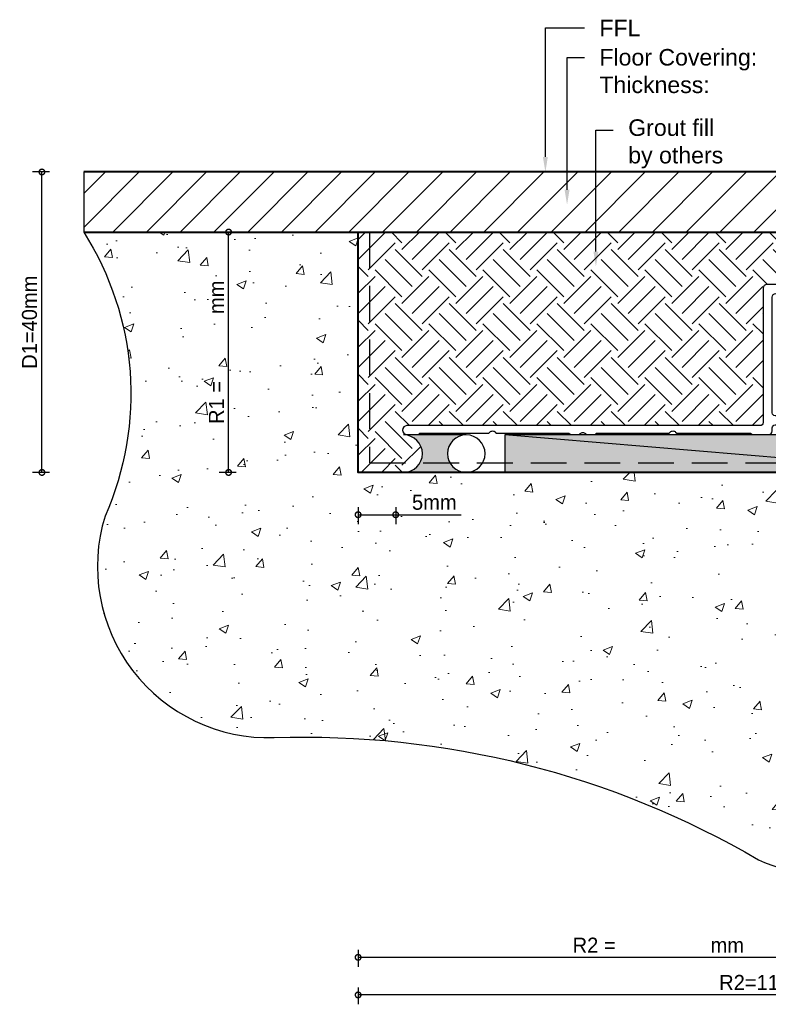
# Model space of a CAD drawing. Header units: millimetres. Extents: x -942 to 1452, y -105 to 165.
# Tile 4 of 12: x -42 to 58, y -105 to 26. Entities that reach past the tile are written whole.
import ezdxf
from ezdxf import colors
from ezdxf.entities.mleader import LeaderData, LeaderLine
from ezdxf.math import Vec2, Vec3

# ---------------------------------------------------------------- set-up
doc = ezdxf.new("R2010")
doc.units = ezdxf.units.MM
doc.linetypes.add('Hidden', pattern=[7.143800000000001, 4.762500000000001, -2.3813])
doc.layers.add('EXTRUSION', color=2, linetype='Continuous')
doc.layers.add('UNO-Dark Grey', color=7, linetype='Continuous', lineweight=13, true_color=0x44474e)
doc.layers.add('Viewport', color=7, linetype='Continuous', plot=False)
doc.styles.get("Standard").update_dxf_attribs({"font": 'arial.ttf'})
doc.styles.add('TW - Text', font='arial.ttf', dxfattribs={"height": 2})
doc.styles.add('UNO Text', font='NHaasGroteskTXPro-55Rg.ttf')
doc.dimstyles.new('TotalWindows', dxfattribs={"dimtxt": 2, "dimasz": 1.5, "dimexe": 1.25, "dimexo": 0.625, "dimtad": 1, "dimdec": 1, "dimzin": 9, "dimtxsty": 'TW - Text', "dimblk": 'OBLIQUE', "dimcen": 2.5, "dimadec": 0, "dimazin": 0, "dimtfac": 1, "dimtdec": 1, "dimtmove": 0, "dimatfit": 3, "dimfxl": 1, "dimfxlon": 1, "dimarcsym": 0})
doc.dimstyles.new('UNO', dxfattribs={"dimtxt": 2, "dimasz": 1.5, "dimexe": 1.25, "dimexo": 0.625, "dimtad": 1, "dimdec": 1, "dimzin": 9, "dimtxsty": 'UNO Text', "dimblk": 'DOTSMALL', "dimcen": 2.5, "dimclrd": 256, "dimclre": 256, "dimclrt": 256, "dimadec": 0, "dimazin": 0, "dimtfac": 1, "dimtdec": 1, "dimtmove": 0, "dimatfit": 3, "dimfxl": 1, "dimfxlon": 1, "dimarcsym": 0})

# ---------------------------------------------------------------- blocks, each defined once
blk = doc.blocks.new('_DotSmall')
at = {"color": 0, "linetype": 'ByBlock', "const_width": 0.5}
blk.add_lwpolyline([(-0.0625, 0, 1), (0.0625, 0, 1)], format="xyb", close=True, dxfattribs=at)
blk = doc.blocks.new('*D93')
at = {"lineweight": -2, "transparency": 16777216}
for p, q in [((-84.90054108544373, -63.5601880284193), (-84.90054108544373, -65.8101880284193)), ((-4.999923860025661, -63.56018802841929), (-4.999923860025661, -65.81018802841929)), ((-4.999923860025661, -64.56018802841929), (-84.90054108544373, -64.56018802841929))]:
    blk.add_line(p, q, dxfattribs=at)
at = {"layer": 'Defpoints', "color": 0, "transparency": 16777216}
for p in [(-84.90054108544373, 7.105427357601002e-15), (-4.99992386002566, -49.99999999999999), (-84.90054108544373, -64.56018802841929)]:
    blk.add_point(p, dxfattribs=at)
at = {"lineweight": -2, "transparency": 16777216, "xscale": 1.5, "yscale": 1.5, "zscale": 1.5, "rotation": 180}
blk.add_blockref('_DotSmall', (-84.90054108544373, -64.56018802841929), dxfattribs=at)
at = {"lineweight": -2, "transparency": 16777216, "xscale": 1.5, "yscale": 1.5, "zscale": 1.5}
blk.add_blockref('_DotSmall', (-4.999923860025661, -64.56018802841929), dxfattribs=at)
at = {"transparency": 16777216, "insert": (-44.9502324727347, -62.93384394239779), "char_height": 2, "attachment_point": 5, "style": 'UNO Text'}
blk.add_mtext('R2 =                 mm', dxfattribs=at)
blk = doc.blocks.new('WANZ')
at = {"layer": 'EXTRUSION'}
blk.add_lwpolyline([(1.500192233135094, 47.49987398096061, -0.9908853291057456), (1.482205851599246, 50.50126555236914), (19.36104587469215, 50.49987398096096, -0.640896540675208), (19.58929161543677, 50.08619635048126), (17.12081297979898, 47.61681188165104, -0.2134776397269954), (16.90548376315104, 47.49992728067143), (16.00886140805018, 47.49987398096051, 0.4106059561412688), (13.00066748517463, 44.54542242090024), (13.01147641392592, 42.32813971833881, 0.1235433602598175), (13.48329005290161, 40.94623094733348), (16.87683945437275, 35.06843096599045, 0.3290919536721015), (20.10384095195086, 33.55751137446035), (27.97845273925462, 34.94601789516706), (28.00032168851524, 35.01213476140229), (28.00129415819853, 38.08736155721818, -0.2044199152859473), (28.65940392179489, 39.51250960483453), (29.60634886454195, 40.45425555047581, -0.6174938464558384), (30.00032168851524, 40.24299991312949), (30.00032160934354, 1.499386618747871, -0.9902851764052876), (27.00059814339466, 1.471076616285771), (27.00032260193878, 21.46763572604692, -0.1950724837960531), (27.05724655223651, 21.6067792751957), (27.40031812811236, 21.95025527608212), (27.05724655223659, 22.29280326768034, -0.1863397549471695), (27.00046261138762, 22.42521007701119), (27.00032168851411, 29.61553972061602, 0.3904367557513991), (24.53539255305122, 31.29263365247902), (13.94038163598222, 29.42444736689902, -0.1205900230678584), (12.46469516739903, 27.56069413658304, -0.6837985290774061), (12.00032267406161, 27.69914842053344), (12.00032166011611, 29.29033013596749, -0.2507516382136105), (13.06081963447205, 31.60705414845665, 0.4560146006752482), (13.92290122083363, 34.18480206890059), (10.83581690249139, 39.53178895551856, -0.1365778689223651), (10.00032168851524, 42.6392754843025), (10.00032168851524, 45.31858039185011, 0.4421336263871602), (8.001360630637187, 47.4998737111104), (1.500702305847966, 47.49987389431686)], format="xyb", dxfattribs=at)
blk = doc.blocks.new('*D94')
at = {"lineweight": -2, "transparency": 16777216}
for p, q in [((-84.90054108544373, -68.5601880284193), (-84.90054108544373, -70.8101880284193)), ((25.09945891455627, -68.56018802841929), (25.09945891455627, -70.81018802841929)), ((25.09945891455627, -69.56018802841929), (-84.90054108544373, -69.56018802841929))]:
    blk.add_line(p, q, dxfattribs=at)
at = {"layer": 'Defpoints', "color": 0, "transparency": 16777216}
for p in [(-84.90054108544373, 7.105427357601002e-15), (25.09945891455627, -49.99999999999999), (-84.90054108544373, -69.56018802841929)]:
    blk.add_point(p, dxfattribs=at)
at = {"lineweight": -2, "transparency": 16777216, "xscale": 1.5, "yscale": 1.5, "zscale": 1.5, "rotation": 180}
blk.add_blockref('_DotSmall', (-84.90054108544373, -69.56018802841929), dxfattribs=at)
at = {"lineweight": -2, "transparency": 16777216, "xscale": 1.5, "yscale": 1.5, "zscale": 1.5}
blk.add_blockref('_DotSmall', (25.09945891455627, -69.56018802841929), dxfattribs=at)
at = {"transparency": 16777216, "insert": (-29.90054108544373, -67.91368265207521), "char_height": 2, "attachment_point": 5, "style": 'UNO Text'}
blk.add_mtext('R2=110mm', dxfattribs=at)
blk = doc.blocks.new('*D95')
at = {"lineweight": -2, "transparency": 16777216}
for p, q in [((-84.90054108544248, -4.630455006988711), (-84.90054108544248, -6.880455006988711)), ((-79.90054108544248, -4.630455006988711), (-79.90054108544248, -6.880455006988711)), ((-84.90054108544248, -5.630455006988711), (-79.90054108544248, -5.630455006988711)), ((-79.90054108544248, -5.630455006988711), (-71.1797311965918, -5.630455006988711))]:
    blk.add_line(p, q, dxfattribs=at)
at = {"layer": 'Defpoints', "color": 0, "transparency": 16777216}
for p in [(-84.90054108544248, 10.32901540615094), (-79.90054108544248, 10.32901540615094), (-84.90054108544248, -5.630455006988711)]:
    blk.add_point(p, dxfattribs=at)
at = {"lineweight": -2, "transparency": 16777216, "xscale": 1.5, "yscale": 1.5, "zscale": 1.5, "rotation": 180}
blk.add_blockref('_DotSmall', (-84.90054108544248, -5.630455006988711), dxfattribs=at)
at = {"lineweight": -2, "transparency": 16777216, "xscale": 1.5, "yscale": 1.5, "zscale": 1.5}
blk.add_blockref('_DotSmall', (-79.90054108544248, -5.630455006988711), dxfattribs=at)
at = {"transparency": 16777216, "insert": (-74.76306452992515, -3.98529371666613), "char_height": 2, "attachment_point": 5, "style": 'UNO Text'}
blk.add_mtext('5mm', dxfattribs=at)
blk = doc.blocks.new('*D96')
at = {"lineweight": -2, "transparency": 16777216}
for p, q in [((-125.9836952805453, 40.00000000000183), (-128.2336952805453, 40.00000000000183)), ((-126.9836952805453, 3.379400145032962e-16), (-126.9836952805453, 40.00000000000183)), ((-125.9836952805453, 4.9875227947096e-16), (-128.2336952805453, 1.369246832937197e-16))]:
    blk.add_line(p, q, dxfattribs=at)
at = {"layer": 'Defpoints', "color": 0, "transparency": 16777216}
for p in [(-126.9836952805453, 40.00000000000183), (-84.90054108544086, 40.00000000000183), (-84.90054108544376, 7.105427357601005e-15)]:
    blk.add_point(p, dxfattribs=at)
at = {"lineweight": -2, "transparency": 16777216, "xscale": 1.5, "yscale": 1.5, "zscale": 1.5}
for p, rotation in [((-126.9836952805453, 40.00000000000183), 90), ((-126.9836952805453, 3.379400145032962e-16), 270)]:
    blk.add_blockref('_DotSmall', p, dxfattribs=dict(at, rotation=rotation))
at = {"transparency": 16777216, "insert": (-128.6302006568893, 20.00000000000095), "char_height": 2, "attachment_point": 5, "rotation": 90, "style": 'UNO Text'}
blk.add_mtext('D1=40mm', dxfattribs=at)
blk = doc.blocks.new('*D97')
at = {"lineweight": -2, "transparency": 16777216}
for p, q in [((-101.1437322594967, 32.00000000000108), (-103.3937322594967, 32.00000000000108)), ((-102.1437322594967, 4.332510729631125e-15), (-102.1437322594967, 32.00000000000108)), ((-101.1437322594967, 4.493322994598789e-15), (-103.3937322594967, 4.131495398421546e-15))]:
    blk.add_line(p, q, dxfattribs=at)
at = {"layer": 'Defpoints', "color": 0, "transparency": 16777216}
for p in [(-102.1437322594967, 32.00000000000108), (-84.90054108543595, 32.00000000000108), (-84.90054108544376, 7.105427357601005e-15)]:
    blk.add_point(p, dxfattribs=at)
at = {"lineweight": -2, "transparency": 16777216, "xscale": 1.5, "yscale": 1.5, "zscale": 1.5}
for p, rotation in [((-102.1437322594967, 32.00000000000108), 90), ((-102.1437322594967, 4.332510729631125e-15), 270)]:
    blk.add_blockref('_DotSmall', p, dxfattribs=dict(at, rotation=rotation))
at = {"transparency": 16777216, "insert": (-103.7700763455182, 16.00000000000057), "char_height": 2, "attachment_point": 5, "rotation": 90, "style": 'UNO Text'}
blk.add_mtext('R1 =            mm', dxfattribs=at)
blk = doc.blocks.new('_Oblique')
at = {"color": 0, "linetype": 'ByBlock', "lineweight": -2}
blk.add_line((-0.5, -0.5), (0.5, 0.5), dxfattribs=at)
blk = doc.blocks.new('*D98')
at = {"color": 0, "lineweight": -2, "transparency": 16777216}
for p, q in [((-0.9340265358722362, 4.999999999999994), (1.315973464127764, 4.999999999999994)), ((0.06597346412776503, -5.268931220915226e-15), (0.06597346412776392, 4.999999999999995)), ((-0.934026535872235, -5.42974348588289e-15), (1.315973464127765, -5.067915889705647e-15))]:
    blk.add_line(p, q, dxfattribs=at)
at = {"layer": 'Defpoints', "color": 0, "transparency": 16777216}
for p in [(-6.001529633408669, 4.999999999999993), (0.06597346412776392, 4.999999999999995), (-5.00056186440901, -6.083692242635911e-15)]:
    blk.add_point(p, dxfattribs=at)
at = {"color": 0, "lineweight": -2, "transparency": 16777216, "xscale": 1.5, "yscale": 1.5, "zscale": 1.5}
for p, rotation in [((0.06597346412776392, 4.999999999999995), 90), ((0.06597346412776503, -5.268931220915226e-15), 270)]:
    blk.add_blockref('_Oblique', p, dxfattribs=dict(at, rotation=rotation))
at = {"color": 0, "transparency": 16777216, "insert": (-1.576079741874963, 2.499999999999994), "char_height": 2, "attachment_point": 5, "rotation": 90, "style": 'TW - Text'}
blk.add_mtext('5mm', dxfattribs=at)
blk = doc.blocks.new('421406')
at = {"layer": 'EXTRUSION'}
for points in [[(48.49953122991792, 0.2001879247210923), (48.35191454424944, 0.346639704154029, 0.4142135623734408), (47.64480776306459, 0.3466397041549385), (47.49953116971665, 0.2001879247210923), (37.96214299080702, 0.2001879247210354, 0.1989123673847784), (37.75001095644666, 0.11231995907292), (37.7253891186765, 0.08769812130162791, -0.199023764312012), (37.51322144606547, 0.0001879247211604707), (36.50117007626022, 0.0001879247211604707), (36.35355339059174, 0.1466397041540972, 0.4142135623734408), (35.64644660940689, 0.1466397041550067), (35.50117001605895, 0.0001879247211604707), (34.48677855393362, 0.0001879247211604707, -0.1987501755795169), (34.27461121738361, 0.08852335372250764), (34.25081461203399, 0.1123199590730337, 0.1989123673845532), (34.03868257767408, 0.2001879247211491), (24.50117007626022, 0.2001879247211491), (24.35355339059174, 0.3466397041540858, 0.4142135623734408), (23.64644660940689, 0.3466397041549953), (23.50117001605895, 0.2001879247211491), (13.77528556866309, 0.2001879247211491, 0.1989123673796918), (13.56317474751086, 0.1115567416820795), (13.53950394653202, 0.08788594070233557, -0.1989616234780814), (13.32733627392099, 0.0001879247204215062), (11.30089338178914, 0.001013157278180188, -0.4142075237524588), (10.80090369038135, 0.501013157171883), (10.80090369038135, 0.9002347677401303, 0.414213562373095), (10.40090369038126, 1.300234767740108), (0.5, 1.300234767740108, -0.414213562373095), (0, 1.800234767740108), (0, 19.50023476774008, -0.414213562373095), (0.5, 20.00023476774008), (11.49999999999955, 20.0002347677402, -0.414213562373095), (11.99999999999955, 19.5002347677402), (11.99999999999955, 1.600149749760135, 0.414214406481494), (12.40000115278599, 1.200149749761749), (59.40654281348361, 1.200261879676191, -0.9863639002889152), (59.40654281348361, 0.0002618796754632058), (58.0022491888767, 0.0001879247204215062, -0.1989123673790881), (57.79013836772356, 0.08729509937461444), (57.76587672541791, 0.1115567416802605, 0.1989123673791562), (57.55376590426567, 0.2001879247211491)], [(10.79999999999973, 2.900234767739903), (10.79999999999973, 18.30023476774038, 0.414213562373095), (10.29999999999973, 18.80023476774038), (1.699999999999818, 18.80023476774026, 0.414213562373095), (1.199999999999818, 18.30023476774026), (1.199999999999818, 3.000234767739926, 0.414213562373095), (1.699999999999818, 2.500234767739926), (10.39999999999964, 2.500234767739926, 0.414213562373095)]]:
    blk.add_lwpolyline(points, format="xyb", close=True, dxfattribs=at)
blk = doc.blocks.new('*U77')
at = {"lineweight": 5, "true_color": 0x636466}
h = blk.add_hatch(dxfattribs=at)
h.set_pattern_fill('ANSI31', color=251)
h.set_pattern_definition([(45, (-58.43700361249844, 36.17011203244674), (-2.245064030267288, 2.245064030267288), [])])
h.paths.add_polyline_path([(-121.4272432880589, 32.00000000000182), (-15.90054108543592, 31.99999999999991), (-15.90054108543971, 40.00000000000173), (-121.4272432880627, 40.00000000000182)])
at = {"lineweight": 5, "true_color": 0x939598}
h = blk.add_hatch(dxfattribs=at)
h.set_pattern_fill('AR-CONC', color=252, scale=0.07)
h.set_pattern_definition([(49.99999999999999, (-63.43692747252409, 36.87011203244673), (12.75292682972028, -1.115735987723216), [1.3335, -14.6685]), (355, (-63.43692747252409, 36.87011203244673), (-2.467039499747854, 13.37397916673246), [1.0668, -11.7348408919]), (100.4514447, (-62.37418698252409, 36.77713428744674), (10.28588729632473, 12.25824263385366), [1.133300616, -12.466317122]), (46.18420000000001, (-63.43692747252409, 40.42611203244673), (18.9755328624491, -2.942962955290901), [2.00025, -22.00275]), (96.63555760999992, (-61.8556344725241, 40.18086703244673), (16.61828938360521, 17.31982872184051), [1.6999516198, -18.6994925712]), (351.1841511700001, (-63.43692747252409, 40.42611203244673), (16.61828938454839, 17.31982872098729), [1.6001976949, -17.6021812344]), (21, (-61.6589274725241, 39.53711203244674), (10.61300738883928, -7.158563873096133), [1.3335, -14.6685]), (326.0000000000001, (-61.6589274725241, 39.53711203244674), (4.326141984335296, 12.89315762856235), [1.0668, -11.7348]), (71.45144499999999, (-60.7745101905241, 38.94056503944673), (14.93914934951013, 5.734593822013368), [1.133300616, -12.466295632]), (37.50000000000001, (-63.43692747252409, 36.87011203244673), (0.2162022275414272, 5.918852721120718), [0, -11.59256, 0, -11.9126, 0, -11.77925]), (7.499999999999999, (-63.43692747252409, 36.87011203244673), (4.677376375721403, 7.012640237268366), [0, -6.79196, 0, -11.32586, 0, -4.489450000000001]), (327.5, (-67.40186747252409, 36.87011203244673), (9.491341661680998, -0.4010120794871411), [0, -4.445, 0, -13.8684, 0, -18.4023]), (317.5, (-69.17986747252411, 36.87011203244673), (10.36904269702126, 1.779854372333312), [0, -5.7785, 0, -9.210040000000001, 0, -13.0683])])
edge = h.paths.add_edge_path()
edge.add_line((-5.000561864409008, -6.083692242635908e-15), (-84.90054108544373, 0))
edge.add_line((-84.90054108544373, 0), (-84.90054108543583, 32.00000000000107))
edge.add_line((-84.90054108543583, 32.00000000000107), (-121.4272432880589, 32.00000000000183))
edge.add_arc((-155.3154947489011, 10.4385287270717), 40.16603827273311, -23.88119389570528, 32.4666436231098, ccw=False)
edge.add_arc((-96.7909204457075, -12.51634861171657), 22.80199221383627, 162.9281443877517, 271.8323531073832)
edge.add_arc((-91.91476158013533, -154.701952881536), 119.4672716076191, 59.681586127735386, 91.98930540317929, ccw=False)
edge.add_arc((-19.86299346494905, -24.42796586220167), 29.57736977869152, 246.6052921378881, 300.1650962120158)
edge.add_line((-5.000561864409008, -50.00000000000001), (-5.000561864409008, -7.105427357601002e-15))
at = {"layer": 'EXTRUSION'}
blk.add_hatch(color=8, dxfattribs=at).paths.add_polyline_path([(-71.16656183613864, -4.850638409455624e-11), (-70.5082993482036, -4.850638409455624e-11), (-71.1553469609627, 0.08518543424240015), (-71.88248168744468, 0.4302249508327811), (-72.30508504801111, 0.7700510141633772), (-72.67336285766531, 1.249999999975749), (-72.92311391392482, 1.852952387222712), (-73.0082993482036, 2.49999999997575), (-72.92311391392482, 3.147047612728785), (-72.67336285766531, 3.749999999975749), (-72.27606630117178, 4.26776695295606), (-71.7582993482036, 4.665063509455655), (-71.1553469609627, 4.914814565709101), (-70.5082993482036, 4.9999999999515), (-78.84163268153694, 4.9999999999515), (-78.19458506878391, 4.914814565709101), (-77.59163268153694, 4.665063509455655), (-77.07386572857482, 4.26776695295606), (-76.67656917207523, 3.749999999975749), (-76.42681811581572, 3.147047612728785), (-76.34163268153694, 2.49999999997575), (-76.42681811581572, 1.852952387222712), (-76.67656917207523, 1.249999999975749), (-77.07386572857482, 0.7322330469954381), (-77.59163268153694, 0.3349364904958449), (-78.19458506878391, 0.08518543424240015), (-78.84163268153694, -4.850638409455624e-11), (-71.7582993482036, -4.850638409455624e-11)], flags=0)
blk.add_hatch(color=33, dxfattribs=at).paths.add_polyline_path([(-5.696079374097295, -2.308933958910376e-15), (-5.696079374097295, 4.999999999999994), (-65.356708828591, 5), (-65.356708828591, 2.220446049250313e-16)])
for p, q in [((-70.50829934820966, 5.000000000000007), (-78.841632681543, 5.000000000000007)), ((-5.696079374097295, -2.308933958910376e-15), (-65.356708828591, 5)), ((-78.841632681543, 0), (-70.50829934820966, 0))]:
    blk.add_line(p, q, dxfattribs=at)
at = {"layer": 'EXTRUSION', "linetype": 'Hidden'}
blk.add_line((25.09945891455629, 3.286963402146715), (25.09945891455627, -49.99999999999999), dxfattribs=at)
at = {"layer": 'EXTRUSION', "lineweight": 40}
for points in [[(-121.4272432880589, 32.00000000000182), (-15.90054108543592, 31.99999999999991), (-15.90054108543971, 40.00000000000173), (-121.4272432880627, 40.00000000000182)], [(-4.99992386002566, -50.00000000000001), (-4.99992386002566, -6.083692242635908e-15), (-84.90054108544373, 7.105427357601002e-15), (-84.90054108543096, 32.00000000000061)]]:
    blk.add_lwpolyline(points, dxfattribs=at)
at = {"layer": 'EXTRUSION', "linetype": 'Hidden'}
blk.add_lwpolyline([(-83.36793835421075, 32.00000000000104), (-83.36793835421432, 1.25858287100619), (-3.700551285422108, 1.258582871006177), (-3.700551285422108, -49.99999999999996)], dxfattribs=at)
at = {"layer": 'EXTRUSION'}
blk.add_lwpolyline([(-5.696079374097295, -2.308933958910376e-15), (-5.696079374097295, 4.999999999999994), (-65.356708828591, 5), (-65.356708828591, 2.220446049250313e-16)], close=True, dxfattribs=at)
for centre, radius, start, end in [((-78.841632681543, 2.49999999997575), 2.499999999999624, 270, 90), ((-70.50829934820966, 2.49999999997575), 2.499999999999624, 0, 180), ((-70.50829934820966, 2.49999999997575), 2.499999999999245, 180, 0)]:
    blk.add_arc(centre, radius, start, end, dxfattribs=at)
at = {"layer": 'Viewport'}
blk.add_lwpolyline([(-121.4272432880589, 32.00000000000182), (-15.90054108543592, 31.99999999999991), (-15.90054108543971, 40.00000000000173), (-121.4272432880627, 40.00000000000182)], close=True, dxfattribs=at)
blk.add_lwpolyline([(-5.000561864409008, -6.083692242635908e-15), (-84.90054108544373, 0), (-84.90054108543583, 32.00000000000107), (-121.4272432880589, 32.00000000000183, -0.2509406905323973), (-118.5881961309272, -5.822349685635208, 0.5145051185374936), (-96.06182346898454, -35.30668135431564, -0.1419102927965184), (-31.60707620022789, -51.57381865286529, 0.2380482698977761), (-5.000561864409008, -50.00000000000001)], format="xyb", close=True, dxfattribs=at)
at = {"xscale": -1}
blk.add_blockref('WANZ', (24.99975977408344, -45.50056976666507), dxfattribs=at)
dim = blk.add_linear_dim(base=(-126.9836952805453, 40.00000000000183), p1=(-84.90054108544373, 7.105427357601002e-15), p2=(-84.90054108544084, 40.00000000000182), angle=90, dimstyle='UNO', override={"dimpost": 'D1=<>mm'})
dim.commit()
dim.dimension.update_dxf_attribs({"geometry": '*D96', "text_midpoint": (-128.6302006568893, 20.00000000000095)})
dim = blk.add_linear_dim(base=(-102.1437322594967, 32.00000000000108), p1=(-84.90054108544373, 7.105427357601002e-15), p2=(-84.90054108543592, 32.00000000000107), angle=90, text='R1 =            mm', dimstyle='UNO')
dim.commit()
dim.dimension.update_dxf_attribs({"geometry": '*D97', "text_midpoint": (-103.7700763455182, 16.00000000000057)})
dim = blk.add_linear_dim(base=(-84.90054108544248, -5.630455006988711), p1=(-79.90054108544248, 10.32901540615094), p2=(-84.90054108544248, 10.32901540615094), text='5mm', dimstyle='UNO')
dim.commit()
dim.dimension.update_dxf_attribs({"geometry": '*D95', "text_midpoint": (-74.76306452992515, -5.630455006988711), "dimtype": 160})
dim = blk.add_linear_dim(base=(0.06597346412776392, 4.999999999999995), p1=(-5.000561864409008, -6.083692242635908e-15), p2=(-6.001529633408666, 4.999999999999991), angle=90, text='5mm', dimstyle='TotalWindows')
dim.commit()
dim.dimension.update_dxf_attribs({"geometry": '*D98', "text_midpoint": (0.06597346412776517, 2.499999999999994), "dimtype": 160})
dim = blk.add_linear_dim(base=(-84.90054108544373, -64.56018802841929), p1=(-4.99992386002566, -49.99999999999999), p2=(-84.90054108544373, 7.105427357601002e-15), text='R2 =                 mm', dimstyle='UNO')
dim.commit()
dim.dimension.update_dxf_attribs({"geometry": '*D93', "text_midpoint": (-44.9502324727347, -62.93384394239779)})
dim = blk.add_linear_dim(base=(-84.90054108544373, -69.56018802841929), p1=(25.09945891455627, -49.99999999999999), p2=(-84.90054108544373, 7.105427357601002e-15), dimstyle='UNO', override={"dimpost": 'R2=<>mm'})
dim.commit()
dim.dimension.update_dxf_attribs({"geometry": '*D94', "text_midpoint": (-29.90054108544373, -67.91368265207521)})

msp = doc.modelspace()

# ---------------------------------------------------------------- hatches: boundary and pattern name
at = {"true_color": 0x939598}
h = msp.add_hatch(dxfattribs=at)
h.set_pattern_fill('EARTH', color=252, scale=0.8, angle=45)
h.set_pattern_definition([(45, (449.9999999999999, 0), (0, 7.184204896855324), [5.08, -5.08]), (45, (448.6529615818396, 1.347038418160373), (0, 7.184204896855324), [5.08, -5.08]), (45, (447.3059231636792, 2.694076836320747), (0, 7.184204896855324), [5.08, -5.08]), (135, (447.3059231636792, 3.59210244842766), (-7.184204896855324, 0), [5.08, -5.08]), (135, (448.6529615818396, 4.939140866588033), (-7.184204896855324, 0), [5.08, -5.08]), (135, (449.9999999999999, 6.286179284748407), (-7.184204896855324, 0), [5.08, -5.08])])
edge = h.paths.add_edge_path()
edge.add_line((72.23624791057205, -2.170092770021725), (3.236386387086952, -2.170112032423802))
edge.add_line((3.236386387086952, -2.170112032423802), (3.236386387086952, -34.17011203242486))
edge.add_line((3.236386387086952, -34.17011203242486), (9.295294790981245, -34.17011203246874))
edge.add_arc((9.295294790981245, -31.6701120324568), 2.500000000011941, 270, 450)
edge.add_line((9.295294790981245, -29.17011203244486), (9.729762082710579, -29.13867352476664))
edge.add_arc((9.738000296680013, -28.53867352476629), 0.6000565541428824, 90.78664205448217, 269.2133579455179, ccw=False)
edge.add_line((9.729762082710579, -27.93867352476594), (56.73630374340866, -27.93878565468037))
edge.add_arc((56.73630489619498, -27.53878565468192), 0.4000000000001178, 269.9998348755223, 359.9999999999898)
edge.add_line((57.1363048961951, -27.53878565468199), (57.1363048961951, -9.638700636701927))
edge.add_arc((57.6363048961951, -9.638700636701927), 0.5, 90, 180, ccw=False)
edge.add_line((57.6363048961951, -9.138700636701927), (69.23631829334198, -9.138700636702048))
edge.add_line((69.23631829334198, -9.138700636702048), (69.23637801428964, -8.73966902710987))
edge.add_arc((68.8363780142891, -8.73966902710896), 0.4000000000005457, 359.9999999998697, 449.9999999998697)
edge.add_line((68.83637801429, -8.339669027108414), (65.63637801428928, -8.339669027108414))
edge.add_arc((65.63637801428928, -7.939669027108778), 0.3999999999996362, 180, 270, ccw=False)
edge.add_line((65.23637801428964, -7.939669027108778), (65.23637801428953, -7.272591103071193))
edge.add_arc((65.73562699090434, -7.271913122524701), 0.4992494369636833, 84.22560914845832, 180.0778076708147, ccw=False)
edge.add_line((65.7858572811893, -6.77519698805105), (71.92512833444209, -7.002914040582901))
edge.add_arc((71.93626272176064, -6.703120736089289), 0.3000000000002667, 267.8730001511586, 359.9999999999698)
edge.add_line((72.23626272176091, -6.703120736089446), (72.23624791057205, -2.170092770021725))

# ---------------------------------------------------------------- block references
msp.add_blockref('*U77', (88.13692747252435, -34.17011203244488))
at = {"xscale": -1}
msp.add_blockref('421406', (69.13630489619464, -29.13893540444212), dxfattribs=at)

# ---------------------------------------------------------------- leaders
at = {"layer": 'UNO-Dark Grey'}
ml = msp.add_multileader_mtext('Standard', dxfattribs=at)
ml.set_content('FFL', color=256)
ml.set_leader_properties()
ml.build(insert=Vec2(0, 0))
ml.multileader.update_dxf_attribs({"arrow_head_size": 2})
ctx = ml.context
ctx.base_point, ctx.char_height, ctx.arrow_head_size, ctx.plane_origin = Vec3(33.34434310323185, 25.00681390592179), 2.2, 2, Vec3(27.70660167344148, 17.71450857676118)
notes = []
notes.append((ctx, [(0, (1, 1, 0), (28.15863772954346, 25.00681390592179), (1, 0), 5.185705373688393, [(0, [(28.15863772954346, 5.829887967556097)], 0, [])])]))
ctx.mtext.insert, ctx.mtext.flow_direction = Vec3(35.34434310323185, 26.10681390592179), 5
ml = msp.add_multileader_mtext('Standard', dxfattribs=at)
ml.set_content('Floor Covering:\\PThickness: ', color=256)
ml.set_leader_properties()
ml.build(insert=Vec2(0, 0))
ml.multileader.update_dxf_attribs({"arrow_head_size": 2})
ctx = ml.context
ctx.base_point, ctx.char_height, ctx.arrow_head_size, ctx.plane_origin = Vec3(33.34434310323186, 21.08778764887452), 2.2, 2, Vec3(27.70660167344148, 13.71450857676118)
notes.append((ctx, [(0, (1, 1, 0), (31.0432381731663, 21.08778764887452), (1, 0), 2.301104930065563, [(0, [(31.0432381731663, 1.463389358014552)], 0, [])])]))
ctx.mtext.insert, ctx.mtext.flow_direction = Vec3(35.34434310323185, 22.20579583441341), 5
ml = msp.add_multileader_mtext('Standard', dxfattribs=at)
ml.set_content('Grout fill \\Pby others', color=256)
ml.set_leader_properties()
ml.build(insert=Vec2(0, 0))
ml.multileader.update_dxf_attribs({"arrow_head_size": 2})
ctx = ml.context
ctx.base_point, ctx.char_height, ctx.arrow_head_size, ctx.plane_origin = Vec3(37.18499901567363, 11.41752651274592), 2.2, 2, Vec3(15.00152498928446, 16.91038919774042)
notes.append((ctx, [(0, (1, 1, 0), (34.88389408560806, 11.41752651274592), (1, 0), 2.301104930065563, [(0, [(34.88389408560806, -6.756362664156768)], 0, [])])]))
ctx.mtext.insert, ctx.mtext.flow_direction = Vec3(39.18499901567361, 12.84092351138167), 5
for ctx, leaders in notes:
    for number, flags, end, landing, length, lines in leaders:
        leader = LeaderData()
        leader.index, (leader.has_last_leader_line, leader.has_dogleg_vector, leader.attachment_direction) = number, flags
        leader.last_leader_point, leader.dogleg_vector, leader.dogleg_length = Vec3(end), Vec3(landing), length
        for number, points, colour, breaks in lines:
            line = LeaderLine()
            line.index, line.vertices, line.color, line.breaks = number, Vec3.list(points), colors.encode_raw_color(colour), breaks
            leader.lines.append(line)
        ctx.leaders.append(leader)

doc.saveas('drawing.dxf')
